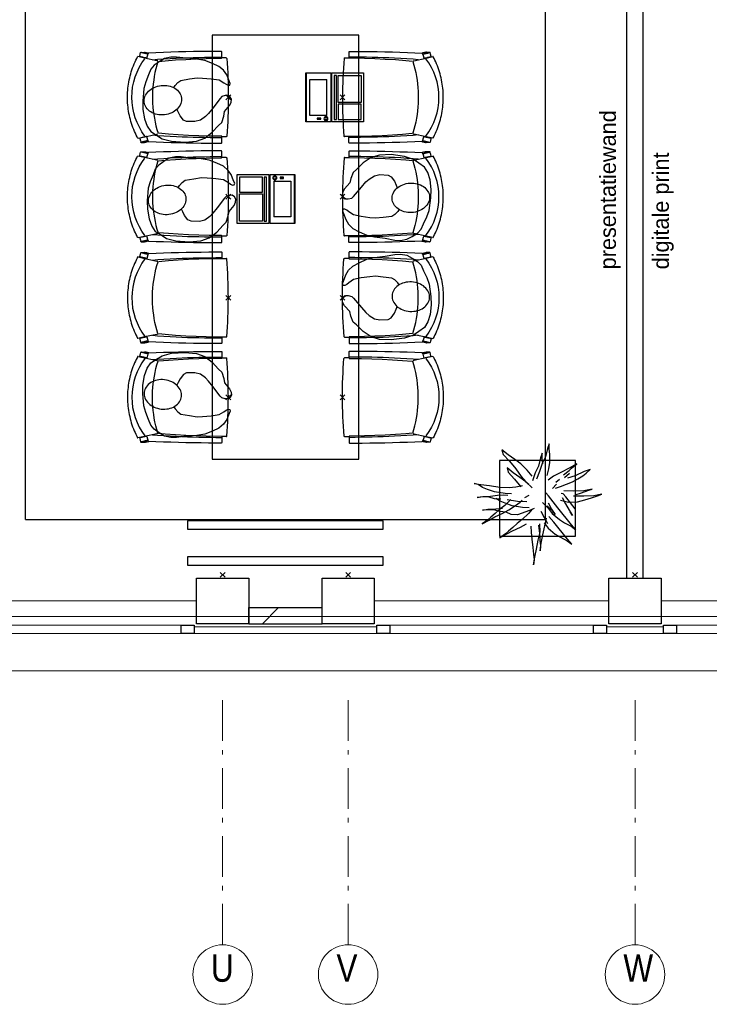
# Model space of a CAD drawing. Header units: millimetres. Extents: x -75976 to 232306, y 42824 to 140527.
# Tile 132 of 199: x 183547 to 187777, y 78776 to 84814. Entities that reach past the tile are written whole.
import ezdxf

# ---------------------------------------------------------------- set-up
doc = ezdxf.new("R2010")
doc.units = ezdxf.units.MM
doc.header["$LTSCALE"] = 400
doc.header["$PDMODE"] = 3
doc.header["$PDSIZE"] = 15
doc.linetypes.add('HIDDEN', pattern=[0.375, 0.25, -0.125])
doc.linetypes.add('STYLE_06', pattern=[1.041641, 0.625, -0.208282, 0.069427, -0.138931])
for name, color, linetype in [('-ve', 2, 'HIDDEN'), ('co1-1-n-1-0-8_ip0', 7, 'Continuous'), ('inlay', 6, 'Continuous'), ('inr', 4, 'Continuous'), ('plant', 114, 'Continuous'), ('plat', 5, 'Continuous'), ('symbol', 1, 'Continuous'), ('timmerwerk-ge', 150, 'Continuous')]:
    doc.layers.add(name, color=color, linetype=linetype)
for name, color, linetype, lineweight in [('Buitenkozijnen', 140, 'Continuous', 15), ('mat-baksteen', 5, 'Continuous', 25), ('mat-beton (ihwg)', 5, 'Continuous', 25), ('mat-kalkzandsteen', 5, 'Continuous', 25), ('None', 7, 'Continuous', 9)]:
    doc.layers.add(name, color=color, linetype=linetype, lineweight=lineweight)
doc.styles.add('Arial Narrow', font='ARIALN.TTF', dxfattribs={"height": 222.25})
doc.styles.add('s100', font='stylu.ttf', dxfattribs={"height": 100})

# ---------------------------------------------------------------- blocks, each defined once
blk = doc.blocks.new('Kolom 280x320')
at = {"layer": 'mat-beton (ihwg)', "lineweight": 25}
blk.add_lwpolyline([(-300, 160), (-20, 160), (-20, -160), (-300, -160)], close=True, dxfattribs=at)
at = {"layer": 'None', "color": 92, "linetype": 'Continuous', "lineweight": 5}
blk.add_point((0, 0), dxfattribs=at)
blk = doc.blocks.new('*X952')
at = {"layer": 'None', "lineweight": 9}
blk.add_line((15344.7, -5020), (15444.7, -4920), dxfattribs=at)
blk = doc.blocks.new('Gevelpui best 1410 (2D)')
at = {"layer": 'Buitenkozijnen', "lineweight": 15}
for p, q in [((-260, 0), (-260, -1410)), ((-260, 0), (-210, 0)), ((-210, 0), (-210, -1410)), ((-260, -1410), (-210, -1410))]:
    blk.add_line(p, q, dxfattribs=at)
at = {"layer": 'Buitenkozijnen', "color": 92, "lineweight": 25}
for points in [[(-260, 0), (-210, 0), (-210, -80), (-260, -80)], [(-260, -1330), (-210, -1330), (-210, -1410), (-260, -1410)]]:
    blk.add_lwpolyline(points, close=True, dxfattribs=at)
at = {"layer": 'None', "color": 43, "linetype": 'Continuous', "lineweight": 9}
blk.add_line((-410, 15), (-410, -1425), dxfattribs=at)
blk = doc.blocks.new('boom nieuw 01')
at = {"layer": 'plant', "extrusion": (0, -4.44089e-16, -1)}
for p, q in [((-224.7, 788.7), (-238, 749.2)), ((-224.7, 788.7), (-238, 749.2)), ((-224.7, 744.5), (-224.7, 788.7)), ((-224.7, 744.5), (-224.7, 788.7)), ((-573.8, 694.3), (-627.3, 736.9)), ((-627.3, 736.9), (-616.4, 698.2)), ((-573.8, 694.3), (-627.3, 736.9)), ((-627.3, 736.9), (-616.4, 698.2)), ((-616.4, 698.2), (-563.7, 639.2)), ((-616.4, 698.2), (-563.7, 639.2)), ((-518.7, 654), (-573.8, 694.3)), ((-518.7, 654), (-573.8, 694.3)), ((-284.5, 709.5), (-297.8, 669.9)), ((-284.5, 665.3), (-284.5, 709.5)), ((-256.6, 677.1), (-284.5, 618.9)), ((-256.6, 677.1), (-284.5, 618.9)), ((-238, 749.2), (-256.6, 677.1)), ((-238, 749.2), (-256.6, 677.1)), ((-219.3, 695.7), (-224.7, 744.5)), ((-219.3, 695.7), (-224.7, 744.5)), ((-218.5, 629.8), (-219.3, 695.7)), ((-218.5, 629.8), (-219.3, 695.7)), ((-563.7, 639.2), (-510.2, 574.1)), ((-563.7, 639.2), (-510.2, 574.1)), ((-466.7, 617.5), (-518.7, 654)), ((-466.7, 617.5), (-518.7, 654)), ((-412.5, 564.8), (-466.7, 617.5)), ((-412.5, 564.8), (-466.7, 617.5)), ((-316.4, 597.8), (-344.3, 539.7)), ((-297.8, 669.9), (-316.4, 597.8)), ((-284.5, 618.9), (-308.5, 551.4)), ((-284.5, 618.9), (-308.5, 551.4)), ((-279.1, 616.4), (-284.5, 665.3)), ((-227.1, 576.3), (-218.5, 629.8)), ((-227.1, 576.3), (-218.5, 629.8)), ((9.4, 616.6), (-55, 579.3)), ((9.4, 616.6), (-55, 579.3)), ((-35.5, 579.3), (9.4, 616.6)), ((-35.5, 579.3), (9.4, 616.6)), ((-530.6, 541.3), (-584.1, 583.9)), ((-584.1, 583.9), (-573.3, 545.2)), ((-530.6, 541.3), (-584.1, 583.9)), ((-584.1, 583.9), (-573.3, 545.2)), ((-573.3, 545.2), (-520.5, 486.2)), ((-573.3, 545.2), (-520.5, 486.2)), ((-475.6, 501), (-530.6, 541.3)), ((-475.6, 501), (-530.6, 541.3)), ((-510.2, 574.1), (-462.9, 509.7)), ((-510.2, 574.1), (-462.9, 509.7)), ((-462.9, 509.7), (-423.3, 465.5)), ((-462.9, 509.7), (-423.3, 465.5)), ((-369, 511.3), (-412.5, 564.8)), ((-369, 511.3), (-412.5, 564.8)), ((-344.3, 539.7), (-368.3, 472.2)), ((-308.5, 551.4), (-333.3, 487.8)), ((-308.5, 551.4), (-333.3, 487.8)), ((-242.6, 518.9), (-227.1, 576.3)), ((-242.6, 518.9), (-227.1, 576.3)), ((-186.8, 511.1), (-234.1, 478.6)), ((-186.8, 511.1), (-234.1, 478.6)), ((-119.3, 547.6), (-186.8, 511.1)), ((-55, 579.3), (-119.3, 547.6)), ((-55, 579.3), (-119.3, 547.6)), ((-101.5, 523.5), (-55, 560)), ((-101.5, 523.5), (-55, 560)), ((-95.3, 500.1), (-50.4, 537.3)), ((-3.8, 516.5), (-69.7, 496.4)), ((-3.8, 516.5), (-69.7, 496.4)), ((-55, 560), (-35.5, 579.3)), ((-55, 560), (-35.5, 579.3)), ((73, 551.4), (-3.8, 516.5)), ((73, 551.4), (-3.8, 516.5)), ((19.5, 490.2), (61.4, 516.5)), ((19.5, 490.2), (61.4, 516.5)), ((61.4, 516.5), (91.6, 539)), ((61.4, 516.5), (91.6, 539)), ((125.7, 568.5), (73, 551.4)), ((125.7, 568.5), (73, 551.4)), ((91.6, 539), (125.7, 568.5)), ((91.6, 539), (125.7, 568.5)), ((-830.8, 440.5), (-863.4, 450.5)), ((-863.4, 450.5), (-807.5, 440.5)), ((-830.8, 440.5), (-863.4, 450.5)), ((-863.4, 450.5), (-807.5, 440.5)), ((-792.8, 417.2), (-830.8, 440.5)), ((-792.8, 417.2), (-830.8, 440.5)), ((-807.5, 440.5), (-733.1, 431.9)), ((-807.5, 440.5), (-733.1, 431.9)), ((-733.1, 431.9), (-646.2, 418.7)), ((-733.1, 431.9), (-646.2, 418.7)), ((-567.1, 414.8), (-509.8, 422.6)), ((-567.1, 414.8), (-509.8, 422.6)), ((-520.5, 486.2), (-467, 421.1)), ((-520.5, 486.2), (-467, 421.1)), ((-509.8, 422.6), (-450.9, 434.3)), ((-509.8, 422.6), (-450.9, 434.3)), ((-423.6, 464.5), (-475.6, 501)), ((-423.6, 464.5), (-475.6, 501)), ((-369.3, 411.8), (-423.6, 464.5)), ((-369.3, 411.8), (-423.6, 464.5)), ((-423.3, 465.5), (-397, 443.8)), ((-423.3, 465.5), (-397, 443.8)), ((-195.4, 408.6), (-161.3, 444.2)), ((-169.7, 409.6), (-127.8, 423.5)), ((-169.7, 409.6), (-127.8, 423.5)), ((-167.4, 459.9), (-135.6, 487.8)), ((-167.4, 459.9), (-135.6, 487.8)), ((-127.8, 423.5), (-78.2, 442.9)), ((-127.8, 423.5), (-78.2, 442.9)), ((-78.2, 442.9), (-25.5, 463.8)), ((-78.2, 442.9), (-25.5, 463.8)), ((-25.5, 463.8), (19.5, 490.2)), ((-25.5, 463.8), (19.5, 490.2)), ((-838.2, 330.7), (-790.1, 339.3)), ((-838.2, 330.7), (-790.1, 339.3)), ((-750.9, 400.1), (-792.8, 417.2)), ((-750.9, 400.1), (-792.8, 417.2)), ((-790.1, 339.3), (-724.3, 343.1)), ((-790.1, 339.3), (-724.3, 343.1)), ((-690.5, 378.4), (-750.9, 400.1)), ((-690.5, 378.4), (-750.9, 400.1)), ((-724.3, 343.1), (-665.3, 349.3)), ((-724.3, 343.1), (-665.3, 349.3)), ((-601.3, 365.2), (-690.5, 378.4)), ((-601.3, 365.2), (-690.5, 378.4)), ((-665.3, 349.3), (-612.6, 352.4)), ((-665.3, 349.3), (-612.6, 352.4)), ((-646.2, 418.7), (-567.1, 414.8)), ((-646.2, 418.7), (-567.1, 414.8)), ((-612.6, 352.4), (-577.7, 349.3)), ((-612.6, 352.4), (-577.7, 349.3)), ((-547, 362.1), (-601.3, 365.2)), ((-547, 362.1), (-601.3, 365.2)), ((-397.8, 347), (-435.8, 328.4)), ((-397.8, 347), (-435.8, 328.4)), ((-231.2, 344.3), (-253.6, 370.7)), ((-231.2, 344.3), (-253.6, 370.7)), ((-191.6, 292.4), (-231.2, 344.3)), ((-191.6, 292.4), (-231.2, 344.3)), ((-105.3, 362.3), (-122.3, 363.9)), ((-105.3, 362.3), (-122.3, 363.9)), ((-82.8, 335.9), (-105.3, 362.3)), ((-82.8, 335.9), (-105.3, 362.3)), ((-14.8, 384.6), (-100.1, 386.9)), ((-14.8, 384.6), (-100.1, 386.9)), ((-43.2, 284), (-82.8, 335.9)), ((-43.2, 284), (-82.8, 335.9)), ((69, 340.7), (-16.3, 343)), ((69, 340.7), (-16.3, 343)), ((70.5, 387.7), (-14.8, 384.6)), ((70.5, 387.7), (-14.8, 384.6)), ((-4.7, 353.6), (51.1, 370.7)), ((-4.7, 353.6), (51.1, 370.7)), ((51.1, 370.7), (103.9, 389.3)), ((51.1, 370.7), (103.9, 389.3)), ((154.3, 343.8), (69, 340.7)), ((154.3, 343.8), (69, 340.7)), ((140.3, 402.5), (70.5, 387.7)), ((140.3, 402.5), (70.5, 387.7)), ((103.9, 389.3), (140.3, 402.5)), ((103.9, 389.3), (140.3, 402.5)), ((134.9, 326.8), (187.6, 345.4)), ((134.9, 326.8), (187.6, 345.4)), ((224.1, 358.6), (154.3, 343.8)), ((224.1, 358.6), (154.3, 343.8)), ((187.6, 345.4), (224.1, 358.6)), ((187.6, 345.4), (224.1, 358.6)), ((-787.1, 335.4), (-838.2, 330.7)), ((-787.1, 335.4), (-838.2, 330.7)), ((-737.4, 334.6), (-787.1, 335.4)), ((-737.4, 334.6), (-787.1, 335.4)), ((-690.9, 319.8), (-737.4, 334.6)), ((-635.8, 315.2), (-690.9, 319.8)), ((-635.8, 315.2), (-690.9, 319.8)), ((-642.4, 298.2), (-680.4, 321.5)), ((-642.4, 298.2), (-680.4, 321.5)), ((-604.1, 262.9), (-647.5, 228)), ((-604.1, 262.9), (-647.5, 228)), ((-600.5, 281.1), (-642.4, 298.2)), ((-600.5, 281.1), (-642.4, 298.2)), ((-552.9, 314.1), (-604.1, 262.9)), ((-552.9, 314.1), (-604.1, 262.9)), ((-540, 259.4), (-600.5, 281.1)), ((-540, 259.4), (-600.5, 281.1)), ((-582.7, 312.9), (-495.8, 299.8)), ((-582.7, 312.9), (-495.8, 299.8)), ((-567.7, 224.9), (-511.1, 262.9)), ((-567.7, 224.9), (-511.1, 262.9)), ((-450.8, 246.2), (-540, 259.4)), ((-450.8, 246.2), (-540, 259.4)), ((-511.1, 262.9), (-472.3, 291.6)), ((-511.1, 262.9), (-472.3, 291.6)), ((-495.8, 299.8), (-416.7, 295.8)), ((-495.8, 299.8), (-416.7, 295.8)), ((-472.3, 291.6), (-455.2, 308.6)), ((-472.3, 291.6), (-455.2, 308.6)), ((-280.7, 287.7), (-231.9, 238.1)), ((-280.7, 287.7), (-231.9, 238.1)), ((-193.9, 215.6), (-242, 259.8)), ((-193.9, 215.6), (-242, 259.8)), ((-233.5, 285.4), (-204, 232.6)), ((-233.5, 285.4), (-204, 232.6)), ((-151.3, 243.5), (-191.6, 292.4)), ((-151.3, 243.5), (-191.6, 292.4)), ((-127.2, 307.4), (-59, 290.3)), ((-127.2, 307.4), (-59, 290.3)), ((-113, 330.5), (-85.1, 277)), ((-113, 330.5), (-85.1, 277)), ((-85.1, 277), (-55.6, 224.2)), ((-85.1, 277), (-55.6, 224.2)), ((-59, 290.3), (16.3, 294.2)), ((-59, 290.3), (16.3, 294.2)), ((-2.9, 235.1), (-43.2, 284)), ((-2.9, 235.1), (-43.2, 284)), ((16.3, 294.2), (79.1, 309.7)), ((16.3, 294.2), (79.1, 309.7)), ((79.1, 309.7), (134.9, 326.8)), ((79.1, 309.7), (134.9, 326.8)), ((-794.4, 221.4), (-746.3, 230)), ((-794.4, 221.4), (-746.3, 230)), ((-743.2, 226.1), (-794.4, 221.4)), ((-743.2, 226.1), (-794.4, 221.4)), ((-746.3, 230), (-680.4, 233.8)), ((-746.3, 230), (-680.4, 233.8)), ((-693.6, 225.3), (-743.2, 226.1)), ((-693.6, 225.3), (-743.2, 226.1)), ((-685.5, 193.1), (-722, 162.8)), ((-685.5, 193.1), (-722, 162.8)), ((-647, 210.5), (-693.6, 225.3)), ((-647, 210.5), (-693.6, 225.3)), ((-687.8, 166.7), (-619.6, 196.2)), ((-687.8, 166.7), (-619.6, 196.2)), ((-647.5, 228), (-685.5, 193.1)), ((-647.5, 228), (-685.5, 193.1)), ((-680.4, 233.8), (-621.4, 240)), ((-680.4, 233.8), (-621.4, 240)), ((-592, 205.9), (-647, 210.5)), ((-592, 205.9), (-647, 210.5)), ((-619.6, 196.2), (-567.7, 224.9)), ((-619.6, 196.2), (-567.7, 224.9)), ((-548.5, 185.8), (-592, 205.9)), ((-548.5, 185.8), (-592, 205.9)), ((-495.8, 183.4), (-548.5, 185.8)), ((-495.8, 183.4), (-548.5, 185.8)), ((-391.9, 219.1), (-495.8, 183.4)), ((-391.9, 219.1), (-495.8, 183.4)), ((-402.5, 195.1), (-453.7, 143.9)), ((-402.5, 195.1), (-453.7, 143.9)), ((-396.6, 243.1), (-450.8, 246.2)), ((-396.6, 243.1), (-450.8, 246.2)), ((-369.1, 232.3), (-402.5, 195.1)), ((-369.1, 232.3), (-402.5, 195.1)), ((-353.9, 237.7), (-391.9, 219.1)), ((-353.9, 237.7), (-391.9, 219.1)), ((-296.5, 215.1), (-268.6, 161.6)), ((-296.5, 215.1), (-268.6, 161.6)), ((-231.9, 238.1), (-199.3, 193.9)), ((-231.9, 238.1), (-199.3, 193.9)), ((-186.4, 119.7), (-226.7, 168.6)), ((-186.4, 119.7), (-226.7, 168.6)), ((-204, 232.6), (-173.8, 186.1)), ((-204, 232.6), (-173.8, 186.1)), ((-199.3, 193.9), (-138.1, 142.7)), ((-199.3, 193.9), (-138.1, 142.7)), ((-173.8, 186.1), (-193.9, 215.6)), ((-173.8, 186.1), (-193.9, 215.6)), ((-33.4, 98.5), (-151.3, 243.5)), ((-33.4, 98.5), (-151.3, 243.5)), ((-55.6, 224.2), (-25.4, 177.7)), ((-55.6, 224.2), (-25.4, 177.7)), ((-25.4, 177.7), (-45.6, 207.2)), ((-25.4, 177.7), (-45.6, 207.2)), ((-747.6, 141.1), (-796.4, 107)), ((-747.6, 141.1), (-796.4, 107)), ((-796.4, 107), (-736.7, 138.8)), ((-796.4, 107), (-736.7, 138.8)), ((-722, 162.8), (-747.6, 141.1)), ((-722, 162.8), (-747.6, 141.1)), ((-736.7, 138.8), (-687.8, 166.7)), ((-736.7, 138.8), (-687.8, 166.7)), ((-497.1, 109), (-535.1, 74.1)), ((-497.1, 109), (-535.1, 74.1)), ((-453.7, 143.9), (-497.1, 109)), ((-453.7, 143.9), (-497.1, 109)), ((-469.2, 77.2), (-417.3, 105.9)), ((-469.2, 77.2), (-417.3, 105.9)), ((-380.3, 87.1), (-378, 36.8)), ((-380.3, 87.1), (-378, 36.8)), ((-316.9, 95), (-308.3, 24.4)), ((-316.9, 95), (-308.3, 24.4)), ((-302.7, 34.4), (-303.5, 106.5)), ((-302.7, 34.4), (-303.5, 106.5)), ((-278.1, 12), (-262.5, 88.8)), ((-278.1, 12), (-262.5, 88.8)), ((-268.6, 161.6), (-239.1, 108.8)), ((-268.6, 161.6), (-239.1, 108.8)), ((-267.1, 114.3), (-234.5, 70.1)), ((-267.1, 114.3), (-234.5, 70.1)), ((-262.5, 88.8), (-247.8, 154.7)), ((-262.5, 88.8), (-247.8, 154.7)), ((-68.6, -25.3), (-186.4, 119.7)), ((-68.6, -25.3), (-186.4, 119.7)), ((-138.1, 142.7), (-93.1, 115.6)), ((-138.1, 142.7), (-93.1, 115.6)), ((-93.1, 115.6), (-36.5, 86.1)), ((-93.1, 115.6), (-36.5, 86.1)), ((-36.5, 86.1), (2.3, 55.9)), ((-36.5, 86.1), (2.3, 55.9)), ((2.3, 55.9), (-33.4, 98.5)), ((2.3, 55.9), (-33.4, 98.5)), ((-597.1, 22.1), (-646, -12)), ((-597.1, 22.1), (-646, -12)), ((-646, -12), (-586.3, 19.8)), ((-646, -12), (-586.3, 19.8)), ((-571.6, 43.9), (-597.1, 22.1)), ((-571.6, 43.9), (-597.1, 22.1)), ((-586.3, 19.8), (-537.4, 47.8)), ((-586.3, 19.8), (-537.4, 47.8)), ((-535.1, 74.1), (-571.6, 43.9)), ((-535.1, 74.1), (-571.6, 43.9)), ((-537.4, 47.8), (-469.2, 77.2)), ((-537.4, 47.8), (-469.2, 77.2)), ((-378, 36.8), (-371.8, -25.3)), ((-378, 36.8), (-371.8, -25.3)), ((-317.5, -31.5), (-302.7, 34.4)), ((-317.5, -31.5), (-302.7, 34.4)), ((-308.3, 24.4), (-303.6, -32.2)), ((-308.3, 24.4), (-303.6, -32.2)), ((-292.8, -57.8), (-278.1, 12)), ((-292.8, -57.8), (-278.1, 12)), ((-234.5, 70.1), (-173.3, 18.9)), ((-234.5, 70.1), (-173.3, 18.9)), ((-173.3, 18.9), (-128.3, -8.2)), ((-173.3, 18.9), (-128.3, -8.2)), ((-371.8, -25.3), (-363.2, -95.9)), ((-371.8, -25.3), (-363.2, -95.9)), ((-333, -108.3), (-317.5, -31.5)), ((-333, -108.3), (-317.5, -31.5)), ((-303.6, -32.2), (-299, -81)), ((-303.6, -32.2), (-299, -81)), ((-302.9, -123.7), (-292.8, -57.8)), ((-302.9, -123.7), (-292.8, -57.8)), ((-299, -81), (-302.9, -123.7)), ((-299, -81), (-302.9, -123.7)), ((-128.3, -8.2), (-71.7, -37.7)), ((-128.3, -8.2), (-71.7, -37.7)), ((-71.7, -37.7), (-32.9, -67.9)), ((-71.7, -37.7), (-32.9, -67.9)), ((-32.9, -67.9), (-68.6, -25.3)), ((-32.9, -67.9), (-68.6, -25.3)), ((-363.2, -95.9), (-358.6, -152.4)), ((-363.2, -95.9), (-358.6, -152.4)), ((-358.6, -152.4), (-353.9, -201.3)), ((-358.6, -152.4), (-353.9, -201.3)), ((-347.7, -178.1), (-333, -108.3)), ((-347.7, -178.1), (-333, -108.3)), ((-357.8, -243.9), (-347.7, -178.1)), ((-357.8, -243.9), (-347.7, -178.1)), ((-353.9, -201.3), (-357.8, -243.9)), ((-353.9, -201.3), (-357.8, -243.9))]:
    blk.add_line(p, q, dxfattribs=at)
at = {"layer": 'timmerwerk-ge', "linetype": 'Continuous', "extrusion": (0, -4.44089e-16, -1)}
for p, q in [((0, 647), (-647, 647)), ((-647, 647), (-647, 0)), ((0, 0), (0, 647)), ((-647, 0), (0, 0))]:
    blk.add_line(p, q, dxfattribs=at)
blk = doc.blocks.new('co1-1-n-1-0-8_b2')
at = {"linetype": 'Continuous'}
for p, q in [((-240.9, -40), (-240.8, -12)), ((240.8, -12), (240.9, -40)), ((-241.1, -513.2), (-224.9, -438.4)), ((-224.9, -438.4), (-223.6, -432.5)), ((223.6, -432.5), (224.9, -438.4)), ((224.9, -438.4), (241.1, -513.2)), ((-276.2, -535.9), (-276.8, -514.6)), ((-271.1, -489.2), (-271.1, -489.2)), ((-250, -554.2), (-241.1, -513.2)), ((241.1, -513.2), (250, -554.2)), ((249.3, -541.5), (249.3, -541.8)), ((271.1, -489.2), (271.1, -489.2)), ((276.2, -535.9), (276.8, -514.6))]:
    blk.add_line(p, q, dxfattribs=at)
at = {"linetype": 'Continuous', "flags": 128}
for points in [[(-271.1, -489.2), (-273.2, -443.6), (-275, -397.8), (-276.6, -351.9), (-278, -305.9), (-279.1, -259.7), (-280, -213.5), (-280.6, -167.1), (-281, -120.8), (-281.1, -74.4), (-281, -42.5, -0.413754), (-278.5, -40), (-241.1, -40, -0.411281), (-238.6, -42.5), (-237.8, -117.5), (-236.2, -180.8), (-233.7, -244), (-230.1, -307.2), (-225.8, -368.1), (-220.6, -429)], [(220.6, -429), (224.3, -387.5), (229, -324.4), (232.8, -261.2), (235.6, -198), (237.5, -134.7), (238.8, -42.5, -0.410009), (241.3, -40), (278.5, -40, -0.413754), (281, -42.5), (281.1, -74.4), (281, -120.8), (280.6, -167.1), (280, -213.5), (279.1, -259.7), (278, -305.9), (276.6, -351.9), (275, -397.8), (273.2, -443.6), (271.1, -489.2)]]:
    blk.add_lwpolyline(points, format="xyb", dxfattribs=at)
for points in [[(-230.7, -465.1), (-233.2, -433.7), (-235.8, -395.6), (-238.1, -357.3), (-240.1, -319), (-241.6, -284.6), (-242.9, -250.3), (-244, -215.8), (-244.8, -181.3), (-245.4, -146.6), (-245.8, -112), (-246.1, -77.2), (-246.2, -42.5)], [(230.7, -465.1), (233.2, -433.7), (235.8, -395.6), (238.1, -357.3), (240.1, -319), (241.6, -284.6), (242.9, -250.3), (244, -215.8), (244.8, -181.3), (245.4, -146.6), (245.8, -112), (246.1, -77.2), (246.2, -42.5)], [(0, -465.5), (-18.1, -465.2), (-36.1, -464.6), (-59.3, -463.1), (-82.5, -460.9), (-105.6, -457.9), (-128.5, -454.2), (-151.9, -449.7), (-175, -444.4), (-197.9, -438.3), (-220.5, -431.4)], [(220.5, -431.4), (198.1, -438.3), (175.3, -444.3), (152.1, -449.7), (128.5, -454.2), (105.7, -457.9), (82.8, -460.8), (59.5, -463.1), (36.1, -464.6), (18.1, -465.2), (0, -465.5)], [(-276.7, -513.9), (-276.8, -514.2), (-276.8, -514.6)], [(-271.1, -487.9), (-271.8, -491.3), (-272.8, -495.6), (-273.7, -500), (-274, -501.3), (-274.3, -502.6), (-274.5, -503.9), (-274.9, -505.4), (-275.3, -507.3), (-275.8, -509.5), (-276.3, -512.2), (-276.7, -513.9)], [(-251.6, -543), (-266, -539.8), (-274.6, -537.9)], [(-269.4, -491.4), (-262.6, -493.7), (-247.5, -498.5), (-238.5, -501.2)], [(238.5, -501.2), (241.1, -500.5), (255.1, -496.1), (269.2, -491.5), (269.4, -491.5)], [(251.6, -543), (266, -539.8), (274.6, -537.9)], [(276.7, -513.9), (276.3, -512.1), (275.7, -509.4), (275.2, -507.1), (274.8, -505.1), (274.5, -503.6), (274.2, -502.3), (273.9, -500.9), (273.1, -497.2), (272.3, -493.6), (271.1, -487.9)], [(276.7, -513.9), (276.8, -514.2), (276.8, -514.6)], [(-248.7, -557), (-241.7, -560.6), (-230.9, -566), (-220.5, -570.8), (-209.7, -575.6), (-197.7, -580.6), (-185.6, -585.3), (-173.3, -589.7), (-161, -593.7), (-148.6, -597.5), (-136.1, -601), (-123.5, -604.2), (-110.8, -607), (-98.1, -609.6), (-85.4, -611.8), (-72.6, -613.8), (-59.7, -615.4), (-46.8, -616.7), (-33.9, -617.7), (-22.6, -618.2), (-10.7, -618.6), (0, -618.7)], [(0, -618.7), (7.7, -618.6), (19.8, -618.3), (31.2, -617.8), (42.9, -617), (55.8, -615.8), (68.7, -614.3), (81.5, -612.4), (94.3, -610.3), (107, -607.8), (119.7, -605.1), (132.3, -602), (144.8, -598.6), (157.2, -594.9), (169.5, -590.9), (181.8, -586.7), (194, -582.1), (206, -577.2), (217.9, -572), (228.2, -567.2), (238.9, -562), (248.7, -557)]]:
    blk.add_lwpolyline(points, dxfattribs=at)
blk.add_arc((0, -2996), 2996, 85.43354, 94.56646)
at = {"linetype": 'Continuous'}
for centre, radius, start, end in [((-238.3, -12), 2.5, 94.56646, 179.48074), ((238.3, -12), 2.5, 0.51926, 85.43354), ((-274.2, -535.9), 2.02, 180.49767, 256.30763), ((-268.6, -489.1), 2.5, 182.80576, 251.21272), ((-251.3, -541), 2.06, 259.07727, 349.1575), ((0.2, -200.9), 391.2, 232.63547, 269.9709), ((-0.2, -200.9), 391.2, 270.03074, 307.36288), ((251.3, -541), 2.06, 190.8425, 280.92273), ((268.6, -489.1), 2.5, 288.78728, 357.19424), ((274.2, -535.9), 2.02, 283.69237, 359.50233), ((-247.5, -554.8), 2.5, 167.79098, 242.16084), ((247.5, -554.8), 2.5, 297.83916, 12.20902)]:
    blk.add_arc(centre, radius, start, end, dxfattribs=at)
for points, knots in [([(-265.1, -493), (-265.4, -494.2), (-265.6, -495.3), (-266.2, -497.7), (-266.4, -498.8), (-267, -501.3), (-267.3, -502.6), (-268.1, -505.7), (-268.5, -507.6), (-269.5, -511.5), (-269.9, -513.5), (-271, -517.8), (-271.5, -520.1), (-272.5, -524), (-272.9, -525.6), (-273.7, -528.8), (-274.1, -530.5), (-274.8, -533.4), (-275.1, -534.7), (-275.4, -535.9)], [0, 0, 0, 0, 0.1046264, 0.1046264, 0.2041971, 0.2041971, 0.3037678, 0.3037678, 0.4397222, 0.4397222, 0.5756766, 0.5756766, 0.7177927, 0.7177927, 0.8100398, 0.8100398, 0.902287, 0.902287, 0.9702722, 0.9702722, 0.9702722, 0.9702722]), ([(-240.4, -500.6), (-240.5, -501), (-241.1, -503.7), (-242.4, -509.8), (-244.4, -519.1), (-246.7, -529.5), (-248.3, -537.3), (-249.2, -541.4)], [0, 0, 0, 0, 0.035243, 0.2774915, 0.5197864, 0.7622544, 1, 1, 1, 1]), ([(240.4, -500.7), (240.5, -501), (241.1, -503.7), (242.4, -509.8), (244.4, -519.1), (246.7, -529.5), (248.4, -537.3), (249.2, -541.2)], [0, 0, 0, 0, 0.034208, 0.276552, 0.518943, 0.761507, 1, 1, 1, 1]), ([(265.1, -493), (265.4, -494.1), (265.6, -495.3), (266.2, -497.6), (266.4, -498.8), (267, -501.3), (267.3, -502.5), (268.1, -505.7), (268.5, -507.6), (269.5, -511.5), (269.9, -513.5), (271, -517.8), (271.5, -520.1), (272.5, -524), (272.9, -525.6), (273.7, -528.8), (274.1, -530.5), (274.8, -533.4), (275.1, -534.7), (275.4, -535.9)], [0, 0, 0, 0, 0.1047297, 0.1047297, 0.2042741, 0.2042741, 0.3038185, 0.3038185, 0.4398435, 0.4398435, 0.5758684, 0.5758684, 0.7177557, 0.7177557, 0.8100315, 0.8100315, 0.9023074, 0.9023074, 0.9702936, 0.9702936, 0.9702936, 0.9702936])]:
    blk.add_open_spline(points, degree=3, knots=knots, dxfattribs=at)
at = {"layer": 'co1-1-n-1-0-8_ip0'}
blk.add_point((0, 0), dxfattribs=at)
blk = doc.blocks.new('symb-LPTP_b2')
for p, q in [((150, 0), (-150, 0)), ((-150, 0), (-150, -155)), ((150, -155), (150, 0)), ((150, -5), (-150, -5)), ((-110, -25), (-110, -129)), ((110, -25), (-110, -25)), ((110, -129), (110, -25)), ((150, -155), (-150, -155)), ((150, -160), (-150, -160)), ((-150, -160), (-150, -355)), ((110, -129), (-110, -129)), ((150, -355), (150, -160)), ((-150, -355), (150, -355))]:
    blk.add_line(p, q)
for points in [[(126.4, -69.8), (133.6, -69.8), (133.6, -91.9), (126.4, -91.9)], [(128.4, -71.8), (131.6, -71.8), (131.6, -89.9), (128.4, -89.9)], [(-135, -175), (135, -175), (135, -188.8), (-135, -188.8)], [(32.1, -198.8), (-135, -198.8), (-135, -340), (32.1, -340)], [(42.1, -198.8), (135, -198.8), (135, -340), (42.1, -340)]]:
    blk.add_lwpolyline(points, close=True)
for points in [[(-129.8, -157.5, 10, 10, 0), (-110.7, -157.5, 10, 10, 0)], [(129.8, -157.5, 10, 10, 0), (110.7, -157.5, 10, 10, 0)]]:
    blk.add_lwpolyline(points, format="xyseb")
for radius in [12.6, 7.57]:
    blk.add_circle((130, -123.9), radius)
blk = doc.blocks.new('SYMB-PS01_B2')
blk.add_lwpolyline([(58.6, 67.4), (69.9, 77.8), (86, 96.6), (96.2, 116.4), (97.7, 170.3), (98.9, 217.4), (92.2, 250.7), (80.6, 302.7), (67.2, 348.9), (45.4, 376.3), (34.1, 387.9), (26.6, 400.2), (25.8, 409.6), (35.8, 414.1), (52.2, 410), (91.1, 399.8), (121.7, 384.5), (148.5, 360), (172.8, 323.3), (197.5, 278.9), (212.1, 231.9), (226.3, 168.8), (242.3, 111.1), (246.7, 76.3), (243.8, 35.7), (228.6, 1.8), (211, -31.7), (189.9, -56.4), (157.6, -74.3), (117.4, -97.9), (79.2, -115.8), (3.3, -132.4), (-46.9, -138.2), (-106.7, -136.4), (-153.5, -126.6), (-188.7, -109.6), (-215.4, -77.6), (-241.3, -46.4), (-264.4, 7.1), (-281.7, 87.7), (-285.3, 159.4), (-274.4, 212.1), (-245.6, 262.8), (-208.8, 307.7), (-193.1, 328.9), (-157.4, 347.2), (-130.7, 355.4), (-98.1, 391.1), (-80.1, 403.4), (-61.1, 407.8), (-46.6, 401.9), (-35.3, 388.5), (-34.1, 373.2), (-36.8, 351.9), (-46.2, 340), (-98.7, 286.6), (-128.1, 256.2), (-144.3, 235.4), (-162, 200.8), (-165.4, 167), (-158.2, 116.6), (-147, 99), (-118, 82.3), (-92.6, 73.9), (-75.3, 68.1)])
blk.add_lwpolyline([(-98.1, -12.2, 0.078796), (-89.7, -57.2, 0.088041), (-69.3, -92.8, 0.105312), (-38.1, -117.4, 0.121926), (-4.5, -124.7, 0.121926), (28.7, -115.5, 0.105312), (58.5, -89.2, 0.088041), (76.7, -52.4, 0.078796), (82.6, -7.1, 0.078796), (74.1, 37.9, 0.088041), (53.8, 73.5, 0.105312), (22.6, 98.1, 0.121926), (-11.1, 105.4, 0.121926), (-44.2, 96.2, 0.105312), (-74, 69.9, 0.088041), (-92.2, 33.1, 0.078796)], format="xyb", close=True)

msp = doc.modelspace()

# ---------------------------------------------------------------- linework, layer by layer
at = {"linetype": 'Continuous', "lineweight": 0}
msp.add_lwpolyline([(168764.86587, 81154.32264), (190880.03821, 81154.32264), (190880.03821, 88962.80534), (168764.86587, 88962.80534)], close=True, dxfattribs=at)
at = {"layer": 'Buitenkozijnen', "color": 43, "linetype": 'Continuous', "lineweight": 9, "flags": 128}
msp.add_lwpolyline([(191161.85564, 81049.97757), (191161.85564, 80819.97757), (169126.85564, 80819.97757), (169126.85564, 80840.0182)], dxfattribs=at)
at = {"layer": 'Buitenkozijnen', "lineweight": 15}
for points in [[(185736.85564, 81090.0182), (185736.85564, 81049.97757), (184616.85564, 81049.97757), (184616.85564, 81090.0182)], [(187496.85564, 81090.0182), (187496.85564, 81049.97757), (187146.85564, 81049.97757), (187146.85564, 81090.0182)]]:
    msp.add_lwpolyline(points, close=True, dxfattribs=at)
at = {"layer": 'inlay'}
for p, q in [((183581.85564, 81749.97757), (183581.85564, 85710.0182)), ((186771.85564, 81749.97757), (186771.85564, 85710.0182)), ((183581.85564, 81749.97757), (186771.85564, 81749.97757))]:
    msp.add_line(p, q, dxfattribs=at)
at = {"layer": 'inr'}
for points in [[(185626.85564, 82118.80451), (185626.85564, 84718.80451), (184726.85564, 84718.80451), (184726.85564, 82118.80451)], [(185626.85564, 82118.80451), (185626.85564, 84718.80451), (184726.85564, 84718.80451), (184726.85564, 82118.80451)], [(184576.85564, 81690.0182), (185776.85564, 81690.0182), (185776.85564, 81740.0182), (184576.85564, 81740.0182)], [(184576.85564, 81469.11988), (185776.85564, 81469.11988), (185776.85564, 81519.11988), (184576.85564, 81519.11988)]]:
    msp.add_lwpolyline(points, close=True, dxfattribs=at)
at = {"layer": 'mat-kalkzandsteen', "lineweight": 25}
for p, q in [((184951.85564, 81210.0182), (185401.85564, 81210.0182)), ((184951.85564, 81110.0182), (184951.85564, 81210.0182)), ((185401.85564, 81110.0182), (185401.85564, 81210.0182)), ((184951.85564, 81110.0182), (185401.85564, 81110.0182))]:
    msp.add_line(p, q, dxfattribs=at)
at = {"layer": 'None', "color": 7, "linetype": 'STYLE_06', "lineweight": 9}
for p, q in [((184791.85564, 79140.97805), (184791.85564, 80640.97805)), ((185561.85564, 79140.97805), (185561.85564, 80640.97805)), ((187321.85564, 79140.97805), (187321.85564, 80640.97805))]:
    msp.add_line(p, q, dxfattribs=at)
at = {"layer": 'None', "color": 43, "linetype": 'Continuous', "lineweight": 9}
for centre in [(184791.85564, 78958.37163), (185561.85564, 78958.37163), (187321.85564, 78958.37163)]:
    msp.add_circle(centre, 182.60642, dxfattribs=at)
at = {"layer": 'plat'}
for p, q in [((187271.85564, 81390.0182), (187271.85564, 85710.0182)), ((187371.85564, 81390.0182), (187371.85564, 85710.0182))]:
    msp.add_line(p, q, dxfattribs=at)

# ---------------------------------------------------------------- block references
at = {"layer": '-ve', "xscale": 0.72, "yscale": 0.72, "zscale": 0.72}
msp.add_blockref('boom nieuw 01', (186956.97888, 81645.90876), dxfattribs=at)
at = {"layer": 'Buitenkozijnen', "color": 7, "rotation": 270}
for p in [(184616.85564, 80840.0182), (187146.85564, 80840.0182), (188906.85564, 80840.0182)]:
    msp.add_blockref('Gevelpui best 1410 (2D)', p, dxfattribs=at)
at = {"layer": 'inr', "xscale": -1}
for name, p, rotation in [('co1-1-n-1-0-8_b2', (184826.85564, 84338.84507), 270.0895042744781), ('co1-1-n-1-0-8_b2', (184826.85564, 84338.84507), 270.0895042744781), ('symb-LPTP_b2', (185301.68454, 84337.76256), 90), ('symb-LPTP_b2', (185301.68454, 84337.76256), 90), ('co1-1-n-1-0-8_b2', (184826.85564, 83728.80951), 270.0895042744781), ('co1-1-n-1-0-8_b2', (184826.85564, 83728.80951), 270.0895042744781), ('symb-LPTP_b2', (185235.76843, 83714.57054), 270), ('symb-LPTP_b2', (185235.76843, 83714.57054), 270), ('co1-1-n-1-0-8_b2', (185526.85564, 83108.79951), 90.08950427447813), ('co1-1-n-1-0-8_b2', (185526.85564, 83108.79951), 90.08950427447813), ('co1-1-n-1-0-8_b2', (185526.85564, 82498.76396), 90.08950427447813), ('co1-1-n-1-0-8_b2', (185526.85564, 82498.76396), 90.08950427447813)]:
    msp.add_blockref(name, p, dxfattribs=dict(at, rotation=rotation))
at = {"layer": 'inr'}
for p, rotation in [((185526.85564, 84338.84507), 89.91049572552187), ((185526.85564, 84338.84507), 89.91049572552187), ((185526.85564, 83728.80951), 89.91049572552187), ((185526.85564, 83728.80951), 89.91049572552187), ((184826.85564, 83108.79951), 269.9104957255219), ((184826.85564, 83108.79951), 269.9104957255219), ((184826.85564, 82498.76396), 269.9104957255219), ((184826.85564, 82498.76396), 269.9104957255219)]:
    msp.add_blockref('co1-1-n-1-0-8_b2', p, dxfattribs=dict(at, rotation=rotation))
at = {"layer": 'mat-baksteen', "color": 7, "rotation": 90}
for p in [(184791.85564, 81410.0182), (185561.85564, 81410.0182), (187321.85564, 81410.0182)]:
    msp.add_blockref('Kolom 280x320', p, dxfattribs=at)
at = {"layer": 'mat-kalkzandsteen'}
msp.add_blockref('*X952', (169690.79627, 86130.0182), dxfattribs=at)
at = {"layer": 'plat', "rotation": 90}
for p in [(184791.85564, 81410.0182), (185561.85564, 81410.0182), (187321.85564, 81410.0182)]:
    msp.add_blockref('Kolom 280x320', p, dxfattribs=at)
at = {"layer": 'symbol', "xscale": -1}
for p, rotation in [((184433.58249, 84330.15529), 278.0314977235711), ((184433.58249, 84330.15529), 278.0314977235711), ((184460.72256, 83718.13416), 278.0314977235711), ((184460.72256, 83718.13416), 278.0314977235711), ((185937.33057, 83713.46921), 94.89696826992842), ((185937.33057, 83713.46921), 94.89696826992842)]:
    msp.add_blockref('SYMB-PS01_B2', p, dxfattribs=dict(at, rotation=rotation))
at = {"layer": 'symbol'}
for p, rotation in [((185937.33057, 83124.13981), 85.10303173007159), ((185937.33057, 83124.13981), 85.10303173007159), ((184433.58249, 82507.45374), 261.9685022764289), ((184433.58249, 82507.45374), 261.9685022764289)]:
    msp.add_blockref('SYMB-PS01_B2', p, dxfattribs=dict(at, rotation=rotation))

# ---------------------------------------------------------------- texts
at = {"layer": 'None', "color": 8, "char_height": 169.33333, "attachment_point": 1, "style": 'Arial Narrow'}
for s, insert in [('U', (184719.88897, 79083.25497)), ('V', (185489.88897, 79083.25497)), ('W', (187249.88897, 79083.25497))]:
    msp.add_mtext(s, dxfattribs=dict(at, insert=insert))
at = {"layer": 'plat', "style": 's100'}
for s, p in [('presentatiewand', (187204.53968, 83283.32997)), ('digitale print', (187529.32205, 83283.32997))]:
    msp.add_text(s, height=99.4152297, rotation=90, dxfattribs=at).set_placement(p)

doc.saveas('drawing.dxf')
